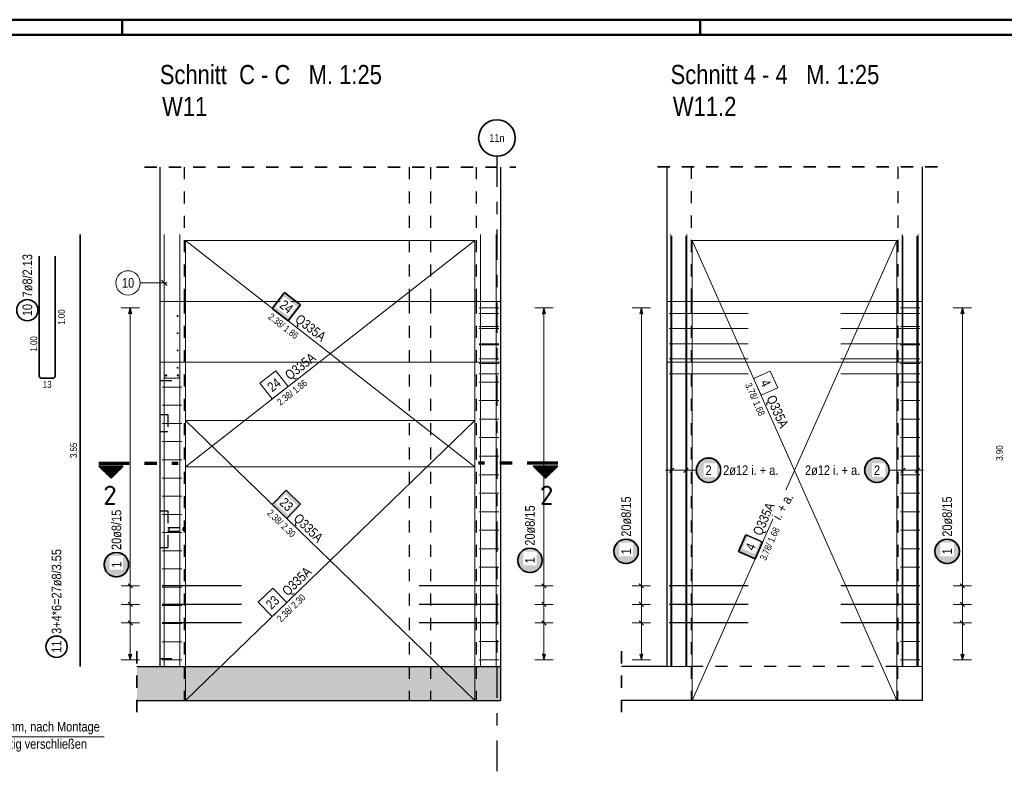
# Model space of a CAD drawing. Header units: millimetres. Extents: x -12.7 to 49.1, y -8.7 to 26.3.
# Tile 28 of 35: x 28.7 to 36.7, y 14.9 to 21. Entities that reach past the tile are written whole.
import ezdxf
from ezdxf.enums import TextEntityAlignment as Align

# ---------------------------------------------------------------- set-up
doc = ezdxf.new("R2010")
doc.units = ezdxf.units.MM
doc.linetypes.add('DASHDOTX2', pattern=[2, 1, -0.5, 0, -0.5])
doc.linetypes.add('HIDDEN', pattern=[0.375, 0.25, -0.125])
doc.layers.add('nplo Bewehrung', color=7, linetype='Continuous', lineweight=20)
doc.styles.add('Arial Narrow', font='ARIALN.TTF')
doc.styles.add('isocp', font='isocp', dxfattribs={"width": 1.1})
doc.linetypes.add('STRAKON_Linetype_13', pattern='A,15,[130,ltypeshp.shx,S=1.875,R=-30,X=0,Y=0],-1.875,[130,ltypeshp.shx,S=1.875,R=-30,X=0,Y=0]', length=16.875)
pattern_1 = [(270, (0, 0), (0.01, -2e-18), [])]

msp = doc.modelspace()

# ---------------------------------------------------------------- hatches: boundary and pattern name
at = {"lineweight": 35, "true_color": 0xffffff}
msp.add_hatch(color=7, dxfattribs=at).paths.add_polyline_path([(30.9652, 18.6815), (30.8352, 18.7831), (30.7336, 18.6531), (30.8636, 18.5515)])
at = {"lineweight": 25, "true_color": 0xffffff}
for points in [[(34.4289, 17.3241), (34.4288, 17.3279), (34.4286, 17.3317), (34.4282, 17.3356), (34.4278, 17.3394), (34.4272, 17.3432), (34.4264, 17.3469), (34.4256, 17.3507), (34.4246, 17.3544), (34.4235, 17.3581), (34.4222, 17.3617), (34.4208, 17.3653), (34.4193, 17.3688), (34.4177, 17.3723), (34.416, 17.3757), (34.4141, 17.3791), (34.4121, 17.3824), (34.41, 17.3856), (34.4078, 17.3887), (34.4055, 17.3918), (34.4031, 17.3948), (34.4006, 17.3977), (34.398, 17.4005), (34.3953, 17.4032), (34.3925, 17.4058), (34.3896, 17.4083), (34.3866, 17.4107), (34.3835, 17.4131), (34.3804, 17.4153), (34.3771, 17.4174), (34.3739, 17.4193), (34.3705, 17.4212), (34.3671, 17.4229), (34.3636, 17.4246), (34.3601, 17.4261), (34.3565, 17.4274), (34.3528, 17.4287), (34.3492, 17.4298), (34.3455, 17.4308), (34.3417, 17.4317), (34.338, 17.4324), (34.3342, 17.433), (34.3303, 17.4335), (34.3265, 17.4338), (34.3227, 17.434), (34.3189, 17.4341), (34.315, 17.434), (34.3112, 17.4338), (34.3074, 17.4335), (34.3035, 17.433), (34.2997, 17.4324), (34.296, 17.4317), (34.2922, 17.4308), (34.2885, 17.4298), (34.2849, 17.4287), (34.2812, 17.4274), (34.2776, 17.4261), (34.2741, 17.4246), (34.2706, 17.4229), (34.2672, 17.4212), (34.2639, 17.4193), (34.2606, 17.4174), (34.2573, 17.4153), (34.2542, 17.4131), (34.2511, 17.4107), (34.2481, 17.4083), (34.2452, 17.4058), (34.2424, 17.4032), (34.2397, 17.4005), (34.2371, 17.3977), (34.2346, 17.3948), (34.2322, 17.3918), (34.2299, 17.3887), (34.2277, 17.3856), (34.2256, 17.3824), (34.2236, 17.3791), (34.2217, 17.3757), (34.22, 17.3723), (34.2184, 17.3688), (34.2169, 17.3653), (34.2155, 17.3617), (34.2142, 17.3581), (34.2131, 17.3544), (34.2121, 17.3507), (34.2113, 17.3469), (34.2105, 17.3432), (34.2099, 17.3394), (34.2095, 17.3356), (34.2091, 17.3317), (34.2089, 17.3279), (34.2089, 17.3241), (34.2089, 17.3202), (34.2091, 17.3164), (34.2095, 17.3126), (34.2099, 17.3088), (34.2105, 17.305), (34.2113, 17.3012), (34.2121, 17.2975), (34.2131, 17.2937), (34.2142, 17.2901), (34.2155, 17.2864), (34.2169, 17.2829), (34.2184, 17.2793), (34.22, 17.2758), (34.2217, 17.2724), (34.2236, 17.2691), (34.2256, 17.2658), (34.2277, 17.2626), (34.2299, 17.2594), (34.2322, 17.2563), (34.2346, 17.2534), (34.2371, 17.2505), (34.2397, 17.2477), (34.2424, 17.2449), (34.2452, 17.2423), (34.2481, 17.2398), (34.2511, 17.2374), (34.2542, 17.2351), (34.2573, 17.2329), (34.2606, 17.2308), (34.2639, 17.2288), (34.2672, 17.2269), (34.2706, 17.2252), (34.2741, 17.2236), (34.2776, 17.2221), (34.2812, 17.2207), (34.2849, 17.2195), (34.2885, 17.2183), (34.2922, 17.2173), (34.296, 17.2165), (34.2997, 17.2157), (34.3035, 17.2151), (34.3074, 17.2147), (34.3112, 17.2143), (34.315, 17.2141), (34.3189, 17.2141), (34.3227, 17.2141), (34.3265, 17.2143), (34.3303, 17.2147), (34.3342, 17.2151), (34.338, 17.2157), (34.3417, 17.2165), (34.3455, 17.2173), (34.3492, 17.2183), (34.3528, 17.2195), (34.3565, 17.2207), (34.3601, 17.2221), (34.3636, 17.2236), (34.3671, 17.2252), (34.3705, 17.2269), (34.3739, 17.2288), (34.3771, 17.2308), (34.3804, 17.2329), (34.3835, 17.2351), (34.3866, 17.2374), (34.3896, 17.2398), (34.3925, 17.2423), (34.3953, 17.2449), (34.398, 17.2477), (34.4006, 17.2505), (34.4031, 17.2534), (34.4055, 17.2563), (34.4078, 17.2594), (34.41, 17.2626), (34.4121, 17.2658), (34.4141, 17.2691), (34.416, 17.2724), (34.4177, 17.2758), (34.4193, 17.2793), (34.4208, 17.2829), (34.4222, 17.2864), (34.4235, 17.2901), (34.4246, 17.2937), (34.4256, 17.2975), (34.4264, 17.3012), (34.4272, 17.305), (34.4278, 17.3088), (34.4282, 17.3126), (34.4286, 17.3164)], [(35.8122, 17.3241), (35.8121, 17.3279), (35.8119, 17.3317), (35.8116, 17.3356), (35.8111, 17.3394), (35.8105, 17.3432), (35.8098, 17.3469), (35.8089, 17.3507), (35.8079, 17.3544), (35.8068, 17.3581), (35.8056, 17.3617), (35.8042, 17.3653), (35.8027, 17.3688), (35.8011, 17.3723), (35.7993, 17.3757), (35.7975, 17.3791), (35.7955, 17.3824), (35.7934, 17.3856), (35.7912, 17.3887), (35.7889, 17.3918), (35.7865, 17.3948), (35.7839, 17.3977), (35.7813, 17.4005), (35.7786, 17.4032), (35.7758, 17.4058), (35.7729, 17.4083), (35.7699, 17.4107), (35.7669, 17.4131), (35.7637, 17.4153), (35.7605, 17.4174), (35.7572, 17.4193), (35.7538, 17.4212), (35.7504, 17.4229), (35.7469, 17.4246), (35.7434, 17.4261), (35.7398, 17.4274), (35.7362, 17.4287), (35.7325, 17.4298), (35.7288, 17.4308), (35.7251, 17.4317), (35.7213, 17.4324), (35.7175, 17.433), (35.7137, 17.4335), (35.7099, 17.4338), (35.706, 17.434), (35.7022, 17.4341), (35.6984, 17.434), (35.6945, 17.4338), (35.6907, 17.4335), (35.6869, 17.433), (35.6831, 17.4324), (35.6793, 17.4317), (35.6756, 17.4308), (35.6719, 17.4298), (35.6682, 17.4287), (35.6646, 17.4274), (35.661, 17.4261), (35.6575, 17.4246), (35.654, 17.4229), (35.6506, 17.4212), (35.6472, 17.4193), (35.6439, 17.4174), (35.6407, 17.4153), (35.6375, 17.4131), (35.6345, 17.4107), (35.6315, 17.4083), (35.6286, 17.4058), (35.6258, 17.4032), (35.6231, 17.4005), (35.6205, 17.3977), (35.6179, 17.3948), (35.6155, 17.3918), (35.6132, 17.3887), (35.611, 17.3856), (35.6089, 17.3824), (35.6069, 17.3791), (35.6051, 17.3757), (35.6033, 17.3723), (35.6017, 17.3688), (35.6002, 17.3653), (35.5988, 17.3617), (35.5976, 17.3581), (35.5965, 17.3544), (35.5955, 17.3507), (35.5946, 17.3469), (35.5939, 17.3432), (35.5933, 17.3394), (35.5928, 17.3356), (35.5925, 17.3317), (35.5923, 17.3279), (35.5922, 17.3241), (35.5923, 17.3202), (35.5925, 17.3164), (35.5928, 17.3126), (35.5933, 17.3088), (35.5939, 17.305), (35.5946, 17.3012), (35.5955, 17.2975), (35.5965, 17.2937), (35.5976, 17.2901), (35.5988, 17.2864), (35.6002, 17.2829), (35.6017, 17.2793), (35.6033, 17.2758), (35.6051, 17.2724), (35.6069, 17.2691), (35.6089, 17.2658), (35.611, 17.2626), (35.6132, 17.2594), (35.6155, 17.2563), (35.6179, 17.2534), (35.6205, 17.2505), (35.6231, 17.2477), (35.6258, 17.2449), (35.6286, 17.2423), (35.6315, 17.2398), (35.6345, 17.2374), (35.6375, 17.2351), (35.6407, 17.2329), (35.6439, 17.2308), (35.6472, 17.2288), (35.6506, 17.2269), (35.654, 17.2252), (35.6575, 17.2236), (35.661, 17.2221), (35.6646, 17.2207), (35.6682, 17.2195), (35.6719, 17.2183), (35.6756, 17.2173), (35.6793, 17.2165), (35.6831, 17.2157), (35.6869, 17.2151), (35.6907, 17.2147), (35.6945, 17.2143), (35.6984, 17.2141), (35.7022, 17.2141), (35.706, 17.2141), (35.7099, 17.2143), (35.7137, 17.2147), (35.7175, 17.2151), (35.7213, 17.2157), (35.7251, 17.2165), (35.7288, 17.2173), (35.7325, 17.2183), (35.7362, 17.2195), (35.7398, 17.2207), (35.7434, 17.2221), (35.7469, 17.2236), (35.7504, 17.2252), (35.7538, 17.2269), (35.7572, 17.2288), (35.7605, 17.2308), (35.7637, 17.2329), (35.7669, 17.2351), (35.7699, 17.2374), (35.7729, 17.2398), (35.7758, 17.2423), (35.7786, 17.2449), (35.7813, 17.2477), (35.7839, 17.2505), (35.7865, 17.2534), (35.7889, 17.2563), (35.7912, 17.2594), (35.7934, 17.2626), (35.7955, 17.2658), (35.7975, 17.2691), (35.7993, 17.2724), (35.8011, 17.2758), (35.8027, 17.2793), (35.8042, 17.2829), (35.8056, 17.2864), (35.8068, 17.2901), (35.8079, 17.2937), (35.8089, 17.2975), (35.8098, 17.3012), (35.8105, 17.305), (35.8111, 17.3088), (35.8116, 17.3126), (35.8119, 17.3164)], [(33.7515, 16.6575), (33.7514, 16.6613), (33.7512, 16.6652), (33.7509, 16.669), (33.7504, 16.6728), (33.7498, 16.6766), (33.7491, 16.6803), (33.7482, 16.6841), (33.7472, 16.6878), (33.7461, 16.6915), (33.7448, 16.6951), (33.7434, 16.6987), (33.7419, 16.7022), (33.7403, 16.7057), (33.7386, 16.7091), (33.7367, 16.7125), (33.7347, 16.7158), (33.7327, 16.719), (33.7304, 16.7221), (33.7281, 16.7252), (33.7257, 16.7282), (33.7232, 16.7311), (33.7206, 16.7339), (33.7179, 16.7366), (33.7151, 16.7392), (33.7122, 16.7417), (33.7092, 16.7442), (33.7061, 16.7465), (33.703, 16.7487), (33.6997, 16.7508), (33.6965, 16.7527), (33.6931, 16.7546), (33.6897, 16.7563), (33.6862, 16.758), (33.6827, 16.7595), (33.6791, 16.7608), (33.6754, 16.7621), (33.6718, 16.7632), (33.6681, 16.7642), (33.6643, 16.7651), (33.6606, 16.7658), (33.6568, 16.7664), (33.653, 16.7669), (33.6491, 16.7672), (33.6453, 16.7674), (33.6415, 16.7675), (33.6376, 16.7674), (33.6338, 16.7672), (33.63, 16.7669), (33.6261, 16.7664), (33.6224, 16.7658), (33.6186, 16.7651), (33.6148, 16.7642), (33.6111, 16.7632), (33.6075, 16.7621), (33.6038, 16.7608), (33.6002, 16.7595), (33.5967, 16.758), (33.5932, 16.7563), (33.5898, 16.7546), (33.5865, 16.7527), (33.5832, 16.7508), (33.5799, 16.7487), (33.5768, 16.7465), (33.5737, 16.7442), (33.5707, 16.7417), (33.5679, 16.7392), (33.565, 16.7366), (33.5623, 16.7339), (33.5597, 16.7311), (33.5572, 16.7282), (33.5548, 16.7252), (33.5525, 16.7221), (33.5503, 16.719), (33.5482, 16.7158), (33.5462, 16.7125), (33.5443, 16.7091), (33.5426, 16.7057), (33.541, 16.7022), (33.5395, 16.6987), (33.5381, 16.6951), (33.5368, 16.6915), (33.5357, 16.6878), (33.5347, 16.6841), (33.5339, 16.6803), (33.5331, 16.6766), (33.5325, 16.6728), (33.5321, 16.669), (33.5317, 16.6652), (33.5315, 16.6613), (33.5315, 16.6575), (33.5315, 16.6536), (33.5317, 16.6498), (33.5321, 16.646), (33.5325, 16.6422), (33.5331, 16.6384), (33.5339, 16.6346), (33.5347, 16.6309), (33.5357, 16.6272), (33.5368, 16.6235), (33.5381, 16.6199), (33.5395, 16.6163), (33.541, 16.6127), (33.5426, 16.6093), (33.5443, 16.6058), (33.5462, 16.6025), (33.5482, 16.5992), (33.5503, 16.596), (33.5525, 16.5928), (33.5548, 16.5898), (33.5572, 16.5868), (33.5597, 16.5839), (33.5623, 16.5811), (33.565, 16.5784), (33.5679, 16.5757), (33.5707, 16.5732), (33.5737, 16.5708), (33.5768, 16.5685), (33.5799, 16.5663), (33.5832, 16.5642), (33.5865, 16.5622), (33.5898, 16.5604), (33.5932, 16.5586), (33.5967, 16.557), (33.6002, 16.5555), (33.6038, 16.5541), (33.6075, 16.5529), (33.6111, 16.5517), (33.6148, 16.5507), (33.6186, 16.5499), (33.6224, 16.5491), (33.6261, 16.5485), (33.63, 16.5481), (33.6338, 16.5477), (33.6376, 16.5475), (33.6415, 16.5475), (33.6453, 16.5475), (33.6491, 16.5477), (33.653, 16.5481), (33.6568, 16.5485), (33.6606, 16.5491), (33.6643, 16.5499), (33.6681, 16.5507), (33.6718, 16.5517), (33.6754, 16.5529), (33.6791, 16.5541), (33.6827, 16.5555), (33.6862, 16.557), (33.6897, 16.5586), (33.6931, 16.5604), (33.6965, 16.5622), (33.6997, 16.5642), (33.703, 16.5663), (33.7061, 16.5685), (33.7092, 16.5708), (33.7122, 16.5732), (33.7151, 16.5757), (33.7179, 16.5784), (33.7206, 16.5811), (33.7232, 16.5839), (33.7257, 16.5868), (33.7281, 16.5898), (33.7304, 16.5928), (33.7327, 16.596), (33.7347, 16.5992), (33.7367, 16.6025), (33.7386, 16.6058), (33.7403, 16.6093), (33.7419, 16.6127), (33.7434, 16.6163), (33.7448, 16.6199), (33.7461, 16.6235), (33.7472, 16.6272), (33.7482, 16.6309), (33.7491, 16.6346), (33.7498, 16.6384), (33.7504, 16.6422), (33.7509, 16.646), (33.7512, 16.6498)], [(36.3896, 16.6575), (36.3895, 16.6613), (36.3893, 16.6652), (36.389, 16.669), (36.3885, 16.6728), (36.3879, 16.6766), (36.3872, 16.6803), (36.3863, 16.6841), (36.3853, 16.6878), (36.3842, 16.6915), (36.383, 16.6951), (36.3816, 16.6987), (36.3801, 16.7022), (36.3785, 16.7057), (36.3767, 16.7091), (36.3749, 16.7125), (36.3729, 16.7158), (36.3708, 16.719), (36.3686, 16.7221), (36.3663, 16.7252), (36.3639, 16.7282), (36.3613, 16.7311), (36.3587, 16.7339), (36.356, 16.7366), (36.3532, 16.7392), (36.3503, 16.7417), (36.3473, 16.7442), (36.3443, 16.7465), (36.3411, 16.7487), (36.3379, 16.7508), (36.3346, 16.7527), (36.3312, 16.7546), (36.3278, 16.7563), (36.3243, 16.758), (36.3208, 16.7595), (36.3172, 16.7608), (36.3136, 16.7621), (36.3099, 16.7632), (36.3062, 16.7642), (36.3025, 16.7651), (36.2987, 16.7658), (36.2949, 16.7664), (36.2911, 16.7669), (36.2873, 16.7672), (36.2834, 16.7674), (36.2796, 16.7675), (36.2758, 16.7674), (36.2719, 16.7672), (36.2681, 16.7669), (36.2643, 16.7664), (36.2605, 16.7658), (36.2567, 16.7651), (36.253, 16.7642), (36.2493, 16.7632), (36.2456, 16.7621), (36.242, 16.7608), (36.2384, 16.7595), (36.2349, 16.758), (36.2314, 16.7563), (36.228, 16.7546), (36.2246, 16.7527), (36.2213, 16.7508), (36.2181, 16.7487), (36.2149, 16.7465), (36.2119, 16.7442), (36.2089, 16.7417), (36.206, 16.7392), (36.2032, 16.7366), (36.2005, 16.7339), (36.1979, 16.7311), (36.1953, 16.7282), (36.1929, 16.7252), (36.1906, 16.7221), (36.1884, 16.719), (36.1863, 16.7158), (36.1843, 16.7125), (36.1825, 16.7091), (36.1807, 16.7057), (36.1791, 16.7022), (36.1776, 16.6987), (36.1762, 16.6951), (36.175, 16.6915), (36.1739, 16.6878), (36.1729, 16.6841), (36.172, 16.6803), (36.1713, 16.6766), (36.1707, 16.6728), (36.1702, 16.669), (36.1699, 16.6652), (36.1697, 16.6613), (36.1696, 16.6575), (36.1697, 16.6536), (36.1699, 16.6498), (36.1702, 16.646), (36.1707, 16.6422), (36.1713, 16.6384), (36.172, 16.6346), (36.1729, 16.6309), (36.1739, 16.6272), (36.175, 16.6235), (36.1762, 16.6199), (36.1776, 16.6163), (36.1791, 16.6127), (36.1807, 16.6093), (36.1825, 16.6058), (36.1843, 16.6025), (36.1863, 16.5992), (36.1884, 16.596), (36.1906, 16.5928), (36.1929, 16.5898), (36.1953, 16.5868), (36.1979, 16.5839), (36.2005, 16.5811), (36.2032, 16.5784), (36.206, 16.5757), (36.2089, 16.5732), (36.2119, 16.5708), (36.2149, 16.5685), (36.2181, 16.5663), (36.2213, 16.5642), (36.2246, 16.5622), (36.228, 16.5604), (36.2314, 16.5586), (36.2349, 16.557), (36.2384, 16.5555), (36.242, 16.5541), (36.2456, 16.5529), (36.2493, 16.5517), (36.253, 16.5507), (36.2567, 16.5499), (36.2605, 16.5491), (36.2643, 16.5485), (36.2681, 16.5481), (36.2719, 16.5477), (36.2758, 16.5475), (36.2796, 16.5475), (36.2834, 16.5475), (36.2873, 16.5477), (36.2911, 16.5481), (36.2949, 16.5485), (36.2987, 16.5491), (36.3025, 16.5499), (36.3062, 16.5507), (36.3099, 16.5517), (36.3136, 16.5529), (36.3172, 16.5541), (36.3208, 16.5555), (36.3243, 16.557), (36.3278, 16.5586), (36.3312, 16.5604), (36.3346, 16.5622), (36.3379, 16.5642), (36.3411, 16.5663), (36.3443, 16.5685), (36.3473, 16.5708), (36.3503, 16.5732), (36.3532, 16.5757), (36.356, 16.5784), (36.3587, 16.5811), (36.3613, 16.5839), (36.3639, 16.5868), (36.3663, 16.5898), (36.3686, 16.5928), (36.3708, 16.596), (36.3729, 16.5992), (36.3749, 16.6025), (36.3767, 16.6058), (36.3785, 16.6093), (36.3801, 16.6127), (36.3816, 16.6163), (36.383, 16.6199), (36.3842, 16.6235), (36.3853, 16.6272), (36.3863, 16.6309), (36.3872, 16.6346), (36.3879, 16.6384), (36.3885, 16.6422), (36.389, 16.646), (36.3893, 16.6498)], [(32.9613, 16.5839), (32.9612, 16.5878), (32.961, 16.5916), (32.9607, 16.5954), (32.9602, 16.5993), (32.9596, 16.603), (32.9589, 16.6068), (32.958, 16.6106), (32.957, 16.6143), (32.9559, 16.6179), (32.9547, 16.6216), (32.9533, 16.6252), (32.9518, 16.6287), (32.9502, 16.6322), (32.9484, 16.6356), (32.9466, 16.6389), (32.9446, 16.6422), (32.9425, 16.6455), (32.9403, 16.6486), (32.938, 16.6517), (32.9356, 16.6547), (32.933, 16.6576), (32.9304, 16.6604), (32.9277, 16.6631), (32.9249, 16.6657), (32.922, 16.6682), (32.919, 16.6706), (32.9159, 16.6729), (32.9128, 16.6751), (32.9096, 16.6772), (32.9063, 16.6792), (32.9029, 16.6811), (32.8995, 16.6828), (32.896, 16.6844), (32.8925, 16.6859), (32.8889, 16.6873), (32.8853, 16.6886), (32.8816, 16.6897), (32.8779, 16.6907), (32.8742, 16.6915), (32.8704, 16.6923), (32.8666, 16.6929), (32.8628, 16.6933), (32.859, 16.6937), (32.8551, 16.6939), (32.8513, 16.6939), (32.8475, 16.6939), (32.8436, 16.6937), (32.8398, 16.6933), (32.836, 16.6929), (32.8322, 16.6923), (32.8284, 16.6915), (32.8247, 16.6907), (32.821, 16.6897), (32.8173, 16.6886), (32.8137, 16.6873), (32.8101, 16.6859), (32.8065, 16.6844), (32.8031, 16.6828), (32.7996, 16.6811), (32.7963, 16.6792), (32.793, 16.6772), (32.7898, 16.6751), (32.7866, 16.6729), (32.7836, 16.6706), (32.7806, 16.6682), (32.7777, 16.6657), (32.7749, 16.6631), (32.7722, 16.6604), (32.7695, 16.6576), (32.767, 16.6547), (32.7646, 16.6517), (32.7623, 16.6486), (32.7601, 16.6455), (32.758, 16.6422), (32.756, 16.6389), (32.7542, 16.6356), (32.7524, 16.6322), (32.7508, 16.6287), (32.7493, 16.6252), (32.7479, 16.6216), (32.7467, 16.6179), (32.7456, 16.6143), (32.7446, 16.6106), (32.7437, 16.6068), (32.743, 16.603), (32.7424, 16.5993), (32.7419, 16.5954), (32.7416, 16.5916), (32.7414, 16.5878), (32.7413, 16.5839), (32.7414, 16.5801), (32.7416, 16.5763), (32.7419, 16.5724), (32.7424, 16.5686), (32.743, 16.5648), (32.7437, 16.5611), (32.7446, 16.5573), (32.7456, 16.5536), (32.7467, 16.55), (32.7479, 16.5463), (32.7493, 16.5427), (32.7508, 16.5392), (32.7524, 16.5357), (32.7542, 16.5323), (32.756, 16.5289), (32.758, 16.5257), (32.7601, 16.5224), (32.7623, 16.5193), (32.7646, 16.5162), (32.767, 16.5132), (32.7695, 16.5103), (32.7722, 16.5075), (32.7749, 16.5048), (32.7777, 16.5022), (32.7806, 16.4997), (32.7836, 16.4973), (32.7866, 16.495), (32.7898, 16.4928), (32.793, 16.4907), (32.7963, 16.4887), (32.7996, 16.4868), (32.8031, 16.4851), (32.8065, 16.4835), (32.8101, 16.482), (32.8137, 16.4806), (32.8173, 16.4793), (32.821, 16.4782), (32.8247, 16.4772), (32.8284, 16.4764), (32.8322, 16.4756), (32.836, 16.475), (32.8398, 16.4745), (32.8436, 16.4742), (32.8475, 16.474), (32.8513, 16.4739), (32.8551, 16.474), (32.859, 16.4742), (32.8628, 16.4745), (32.8666, 16.475), (32.8704, 16.4756), (32.8742, 16.4764), (32.8779, 16.4772), (32.8816, 16.4782), (32.8853, 16.4793), (32.8889, 16.4806), (32.8925, 16.482), (32.896, 16.4835), (32.8995, 16.4851), (32.9029, 16.4868), (32.9063, 16.4887), (32.9096, 16.4907), (32.9128, 16.4928), (32.9159, 16.495), (32.919, 16.4973), (32.922, 16.4997), (32.9249, 16.5022), (32.9277, 16.5048), (32.9304, 16.5075), (32.933, 16.5103), (32.9356, 16.5132), (32.938, 16.5162), (32.9403, 16.5193), (32.9425, 16.5224), (32.9446, 16.5257), (32.9466, 16.5289), (32.9484, 16.5323), (32.9502, 16.5357), (32.9518, 16.5392), (32.9533, 16.5427), (32.9547, 16.5463), (32.9559, 16.55), (32.957, 16.5536), (32.958, 16.5573), (32.9589, 16.5611), (32.9596, 16.5648), (32.9602, 16.5686), (32.9607, 16.5724), (32.961, 16.5763)], [(29.5631, 16.5485), (29.563, 16.5523), (29.5628, 16.5562), (29.5625, 16.56), (29.562, 16.5638), (29.5614, 16.5676), (29.5607, 16.5714), (29.5598, 16.5751), (29.5589, 16.5788), (29.5577, 16.5825), (29.5565, 16.5861), (29.5551, 16.5897), (29.5536, 16.5932), (29.552, 16.5967), (29.5502, 16.6001), (29.5484, 16.6035), (29.5464, 16.6068), (29.5443, 16.61), (29.5421, 16.6131), (29.5398, 16.6162), (29.5374, 16.6192), (29.5349, 16.6221), (29.5322, 16.6249), (29.5295, 16.6276), (29.5267, 16.6302), (29.5238, 16.6328), (29.5208, 16.6352), (29.5178, 16.6375), (29.5146, 16.6397), (29.5114, 16.6418), (29.5081, 16.6438), (29.5048, 16.6456), (29.5013, 16.6474), (29.4979, 16.649), (29.4943, 16.6505), (29.4907, 16.6519), (29.4871, 16.6531), (29.4834, 16.6542), (29.4797, 16.6552), (29.476, 16.6561), (29.4722, 16.6568), (29.4684, 16.6574), (29.4646, 16.6579), (29.4608, 16.6582), (29.457, 16.6584), (29.4531, 16.6585), (29.4493, 16.6584), (29.4454, 16.6582), (29.4416, 16.6579), (29.4378, 16.6574), (29.434, 16.6568), (29.4302, 16.6561), (29.4265, 16.6552), (29.4228, 16.6542), (29.4191, 16.6531), (29.4155, 16.6519), (29.4119, 16.6505), (29.4084, 16.649), (29.4049, 16.6474), (29.4015, 16.6456), (29.3981, 16.6438), (29.3948, 16.6418), (29.3916, 16.6397), (29.3885, 16.6375), (29.3854, 16.6352), (29.3824, 16.6328), (29.3795, 16.6302), (29.3767, 16.6276), (29.374, 16.6249), (29.3714, 16.6221), (29.3688, 16.6192), (29.3664, 16.6162), (29.3641, 16.6131), (29.3619, 16.61), (29.3598, 16.6068), (29.3579, 16.6035), (29.356, 16.6001), (29.3542, 16.5967), (29.3526, 16.5932), (29.3511, 16.5897), (29.3497, 16.5861), (29.3485, 16.5825), (29.3474, 16.5788), (29.3464, 16.5751), (29.3455, 16.5714), (29.3448, 16.5676), (29.3442, 16.5638), (29.3437, 16.56), (29.3434, 16.5562), (29.3432, 16.5523), (29.3431, 16.5485), (29.3432, 16.5446), (29.3434, 16.5408), (29.3437, 16.537), (29.3442, 16.5332), (29.3448, 16.5294), (29.3455, 16.5256), (29.3464, 16.5219), (29.3474, 16.5182), (29.3485, 16.5145), (29.3497, 16.5109), (29.3511, 16.5073), (29.3526, 16.5037), (29.3542, 16.5003), (29.356, 16.4968), (29.3579, 16.4935), (29.3598, 16.4902), (29.3619, 16.487), (29.3641, 16.4838), (29.3664, 16.4808), (29.3688, 16.4778), (29.3714, 16.4749), (29.374, 16.4721), (29.3767, 16.4694), (29.3795, 16.4667), (29.3824, 16.4642), (29.3854, 16.4618), (29.3885, 16.4595), (29.3916, 16.4573), (29.3948, 16.4552), (29.3981, 16.4532), (29.4015, 16.4514), (29.4049, 16.4496), (29.4084, 16.448), (29.4119, 16.4465), (29.4155, 16.4451), (29.4191, 16.4439), (29.4228, 16.4427), (29.4265, 16.4418), (29.4302, 16.4409), (29.434, 16.4402), (29.4378, 16.4396), (29.4416, 16.4391), (29.4454, 16.4388), (29.4493, 16.4386), (29.4531, 16.4385), (29.457, 16.4386), (29.4608, 16.4388), (29.4646, 16.4391), (29.4684, 16.4396), (29.4722, 16.4402), (29.476, 16.4409), (29.4797, 16.4418), (29.4834, 16.4427), (29.4871, 16.4439), (29.4907, 16.4451), (29.4943, 16.4465), (29.4979, 16.448), (29.5013, 16.4496), (29.5048, 16.4514), (29.5081, 16.4532), (29.5114, 16.4552), (29.5146, 16.4573), (29.5178, 16.4595), (29.5208, 16.4618), (29.5238, 16.4642), (29.5267, 16.4667), (29.5295, 16.4694), (29.5322, 16.4721), (29.5349, 16.4749), (29.5374, 16.4778), (29.5398, 16.4808), (29.5421, 16.4838), (29.5443, 16.487), (29.5464, 16.4902), (29.5484, 16.4935), (29.5502, 16.4968), (29.552, 16.5003), (29.5536, 16.5037), (29.5551, 16.5073), (29.5565, 16.5109), (29.5577, 16.5145), (29.5589, 16.5182), (29.5598, 16.5219), (29.5607, 16.5256), (29.5614, 16.5294), (29.562, 16.5332), (29.5625, 16.537), (29.5628, 16.5408)]]:
    msp.add_hatch(color=7, dxfattribs=at).paths.add_polyline_path(points)
at = {"lineweight": 50}
h = msp.add_hatch(dxfattribs=at)
h.set_pattern_fill('Mau', color=4, scale=0.01, angle=270, style=0, pattern_type=2)
h.set_pattern_definition(pattern_1)
h.paths.add_polyline_path([(29.5092, 17.3573), (29.3092, 17.3573), (29.4092, 17.2573)])
h = msp.add_hatch(dxfattribs=at)
h.set_pattern_fill('Mau', color=4, scale=0.01, angle=270, style=0, pattern_type=2)
h.set_pattern_definition(pattern_1)
h.paths.add_polyline_path([(32.879, 17.3573), (32.979, 17.2573), (33.079, 17.3573)])
at = {"lineweight": 18, "true_color": 0xffffff}
for points in [[(30.9669, 17.0451), (30.8483, 17.1597), (30.7336, 17.0411), (30.8523, 16.9264)], [(34.6264, 16.7936), (34.5655, 16.6565), (34.7025, 16.5956), (34.7635, 16.7326)]]:
    msp.add_hatch(color=7, dxfattribs=at).paths.add_polyline_path(points)
at = {"lineweight": 13, "true_color": 0xd7ffd7}
msp.add_hatch(color=254, dxfattribs=at).paths.add_polyline_path([(29.6215, 15.4311), (32.6096, 15.4311), (32.6096, 15.7111), (29.6215, 15.7111)])

# ---------------------------------------------------------------- linework, layer by layer
at = {"color": 4, "linetype": 'Continuous', "lineweight": 50}
for p, q in [((43.75, 21.025), (0, 21.025)), ((29.5, 21.025), (29.5, 20.9)), ((34.25, 21.025), (34.25, 20.9)), ((43.625, 20.9), (0.5, 20.9))]:
    msp.add_line(p, q, dxfattribs=at)
at = {"color": 3, "linetype": 'DASHDOTX2', "lineweight": 25, "ltscale": 0.25}
msp.add_line((32.5796, 19.9026), (32.5796, 12.6798), dxfattribs=at)
at = {"color": 2, "linetype": 'HIDDEN', "lineweight": 35, "ltscale": 0.25}
for p, q in [((29.6846, 19.8147), (32.7346, 19.8147)), ((36.2, 19.8164), (33.85, 19.8164)), ((29.6215, 15.8361), (29.6215, 15.3061)), ((33.6037, 15.8361), (33.6037, 15.3061))]:
    msp.add_line(p, q, dxfattribs=at)
at = {"color": 3, "linetype": 'Continuous', "lineweight": 25}
for p, q in [((29.8096, 19.8147), (29.8096, 18.7111)), ((32.6096, 19.8147), (32.6096, 18.7111)), ((33.975, 19.8164), (33.975, 18.7111)), ((36.075, 19.8164), (36.075, 18.7111)), ((34.016, 15.7111), (34.016, 19.2456)), ((34.134, 15.7111), (34.134, 19.2456)), ((35.916, 15.7111), (35.916, 19.2456)), ((36.034, 15.7111), (36.034, 19.2456)), ((29.8096, 18.7111), (29.8096, 15.7111)), ((32.6096, 18.7111), (32.6096, 15.7111)), ((33.975, 18.7111), (33.975, 15.7111)), ((36.075, 18.7111), (36.075, 15.7111)), ((29.5665, 18.6571), (29.5531, 18.6071)), ((29.5799, 18.6071), (29.5665, 18.6571)), ((32.9664, 18.6571), (32.953, 18.6071)), ((32.9798, 18.6071), (32.9664, 18.6571)), ((33.7665, 18.6571), (33.7531, 18.6071)), ((33.7799, 18.6071), (33.7665, 18.6571)), ((36.4046, 18.6571), (36.3912, 18.6071)), ((36.418, 18.6071), (36.4046, 18.6571)), ((34.0337, 17.3417), (33.9983, 17.3064)), ((34.1517, 17.3417), (34.1163, 17.3064)), ((35.9337, 17.3417), (35.8983, 17.3064)), ((36.0517, 17.3417), (36.0163, 17.3064)), ((29.5488, 16.3916), (29.5841, 16.3562)), ((30.4796, 16.3739), (29.8296, 16.3739)), ((32.5896, 16.3739), (31.9396, 16.3739)), ((32.9487, 16.3916), (32.9841, 16.3562)), ((33.7488, 16.3916), (33.7841, 16.3562)), ((34.645, 16.3739), (33.995, 16.3739)), ((36.055, 16.3739), (35.405, 16.3739)), ((36.3869, 16.3916), (36.4223, 16.3562)), ((29.5488, 16.2394), (29.5841, 16.204)), ((30.4796, 16.2217), (29.8296, 16.2217)), ((32.5896, 16.2217), (31.9396, 16.2217)), ((32.9488, 16.2394), (32.9841, 16.204)), ((33.7488, 16.2394), (33.7841, 16.204)), ((34.645, 16.2217), (33.995, 16.2217)), ((36.055, 16.2217), (35.405, 16.2217)), ((36.3869, 16.2394), (36.4223, 16.204)), ((29.5488, 16.0872), (29.5841, 16.0518)), ((30.4796, 16.0695), (29.8296, 16.0695)), ((32.5896, 16.0695), (31.9396, 16.0695)), ((32.9488, 16.0872), (32.9841, 16.0518)), ((33.7488, 16.0872), (33.7841, 16.0518)), ((34.645, 16.0695), (33.995, 16.0695)), ((36.055, 16.0695), (35.405, 16.0695)), ((36.3869, 16.0872), (36.4223, 16.0518)), ((29.5531, 15.8151), (29.5665, 15.7651)), ((29.5665, 15.7651), (29.5799, 15.8151)), ((32.953, 15.8151), (32.9664, 15.7651)), ((32.9664, 15.7651), (32.9798, 15.8151)), ((33.7531, 15.8151), (33.7665, 15.7651)), ((33.7665, 15.7651), (33.7799, 15.8151)), ((36.3912, 15.8151), (36.4046, 15.7651)), ((36.4046, 15.7651), (36.418, 15.8151)), ((29.6215, 15.7111), (32.6096, 15.7111)), ((32.6096, 15.7111), (32.6096, 15.4311)), ((33.975, 15.7111), (33.6037, 15.7111)), ((36.075, 15.7111), (36.075, 15.4311)), ((29.6215, 15.4311), (32.6096, 15.4311)), ((34.475, 15.4311), (33.6037, 15.4311)), ((36.075, 15.4311), (34.475, 15.4311))]:
    msp.add_line(p, q, dxfattribs=at)
at = {"color": 3, "linetype": 'HIDDEN', "lineweight": 25, "ltscale": 0.25}
for p, q in [((30.0096, 19.8147), (30.0096, 18.7111)), ((31.8595, 19.8147), (31.8595, 18.7111)), ((32.0345, 19.8147), (32.0345, 18.7111)), ((32.4096, 19.8147), (32.4096, 18.7111)), ((34.175, 19.8164), (34.175, 18.7111)), ((35.875, 19.8164), (35.875, 18.7111)), ((30.0096, 18.7111), (30.0096, 15.7111)), ((31.8595, 18.7111), (31.8595, 15.7111)), ((32.0345, 18.7111), (32.0345, 15.7111)), ((32.4096, 18.7111), (32.4096, 15.7111)), ((33.975, 18.7111), (33.975, 18.7111)), ((34.175, 18.7111), (34.175, 15.7111)), ((35.875, 18.7111), (35.875, 15.7111)), ((29.8096, 18.0611), (30.0096, 18.0611)), ((29.8096, 17.7811), (29.8746, 17.7811)), ((29.8746, 17.7811), (29.8746, 17.6411)), ((29.8096, 17.6411), (29.8746, 17.6411)), ((29.8096, 16.9891), (29.8746, 16.9891)), ((29.8746, 16.9891), (29.8746, 16.6891)), ((29.8746, 16.8541), (30.0096, 16.8541)), ((29.8746, 16.8541), (29.8786, 16.853)), ((29.882, 16.8498), (29.8786, 16.853)), ((29.882, 16.8498), (29.8843, 16.8449)), ((29.8844, 16.8335), (29.8821, 16.8286)), ((29.8843, 16.8449), (29.8852, 16.8392)), ((29.8852, 16.8392), (29.8844, 16.8335)), ((29.9999, 16.8447), (29.9991, 16.8389)), ((29.9991, 16.8389), (30, 16.8332)), ((30.0021, 16.8496), (29.9999, 16.8447)), ((30, 16.8332), (30.0023, 16.8284)), ((30.0055, 16.8529), (30.0021, 16.8496)), ((30.0096, 16.8541), (30.0055, 16.8529)), ((30.0136, 16.853), (30.0096, 16.8541)), ((30.017, 16.8498), (30.0136, 16.853)), ((30.017, 16.8498), (30.0193, 16.8449)), ((30.0194, 16.8335), (30.0171, 16.8286)), ((30.0193, 16.8449), (30.0202, 16.8392)), ((30.0202, 16.8392), (30.0194, 16.8335)), ((29.8747, 16.8241), (29.8746, 16.8241)), ((29.8788, 16.8253), (29.8747, 16.8241)), ((29.8747, 16.8241), (30.0097, 16.8241)), ((29.8821, 16.8286), (29.8788, 16.8253)), ((30.0057, 16.8252), (30.0023, 16.8284)), ((30.0097, 16.8241), (30.0057, 16.8252)), ((30.0138, 16.8253), (30.0097, 16.8241)), ((30.0171, 16.8286), (30.0138, 16.8253)), ((29.8096, 16.6891), (29.8746, 16.6891)), ((29.8096, 15.7761), (30.0096, 15.7761)), ((30.0095, 15.7111), (30.0095, 15.4311)), ((31.8595, 15.7111), (31.8595, 15.4311)), ((32.0345, 15.7111), (32.0345, 15.4311)), ((32.4095, 15.7111), (32.4095, 15.4311)), ((35.875, 15.7111), (34.175, 15.7111)), ((34.175, 15.7111), (34.175, 15.4311)), ((35.8726, 15.7111), (35.8726, 15.4311))]:
    msp.add_line(p, q, dxfattribs=at)
at = {"color": 2, "linetype": 'Continuous', "lineweight": 35}
for p, q in [((29.1547, 19.2611), (29.1547, 15.7111)), ((28.8189, 18.0971), (28.8189, 19.0811)), ((28.9489, 19.0811), (28.9489, 18.0971)), ((30.8352, 18.7831), (30.7336, 18.6531)), ((30.9652, 18.6815), (30.8352, 18.7831)), ((30.7336, 18.6531), (30.8636, 18.5515)), ((30.8636, 18.5515), (30.9652, 18.6815)), ((28.9329, 18.0811), (28.8349, 18.0811)), ((29.3092, 17.3573), (29.5092, 17.3573)), ((29.3092, 17.3573), (29.4092, 17.2573)), ((29.4092, 17.2573), (29.5092, 17.3573)), ((33.079, 17.3573), (32.879, 17.3573)), ((32.979, 17.2573), (32.879, 17.3573)), ((33.079, 17.3573), (32.979, 17.2573)), ((30.8483, 17.1597), (30.7336, 17.0411)), ((30.9669, 17.0451), (30.8483, 17.1597)), ((30.7336, 17.0411), (30.8523, 16.9264)), ((30.8523, 16.9264), (30.9669, 17.0451)), ((34.6264, 16.7936), (34.5655, 16.6565)), ((34.7635, 16.7326), (34.6264, 16.7936)), ((34.7025, 16.5956), (34.7635, 16.7326)), ((34.5655, 16.6565), (34.7025, 16.5956))]:
    msp.add_line(p, q, dxfattribs=at)
at = {"color": 7, "linetype": 'Continuous', "lineweight": 18}
for p, q in [((32.3995, 19.2111), (30.0196, 19.2111)), ((30.0196, 19.2111), (30.0196, 17.3511)), ((30.0196, 19.2111), (32.3995, 17.3511)), ((32.3995, 17.3511), (32.3995, 19.2111)), ((32.3995, 19.2111), (32.3995, 19.2111)), ((35.865, 19.2111), (34.185, 19.2111)), ((34.185, 19.2111), (34.185, 15.4311)), ((35.865, 19.2111), (34.185, 15.4311)), ((35.865, 15.4311), (35.865, 19.2111)), ((32.3995, 17.7311), (30.0196, 17.7311)), ((30.0196, 17.7311), (30.0196, 15.4311)), ((32.3995, 15.4311), (30.0196, 17.7311)), ((32.3995, 15.4311), (32.3995, 17.7311)), ((30.0196, 17.3511), (32.3995, 17.3511)), ((30.0196, 15.4311), (32.3995, 15.4311)), ((30.0196, 15.4311), (30.0196, 15.4311)), ((34.185, 15.4311), (35.865, 15.4311)), ((35.865, 15.4311), (35.865, 15.4311))]:
    msp.add_line(p, q, dxfattribs=at)
at = {"color": 9, "linetype": 'Continuous', "lineweight": 0}
for p, q in [((32.3995, 19.2111), (30.0196, 19.2111)), ((30.0196, 19.2111), (30.0196, 17.3511)), ((32.3995, 17.3511), (32.3995, 19.2111)), ((32.3995, 19.2111), (32.3995, 19.2111)), ((35.865, 19.2111), (34.185, 19.2111)), ((34.185, 19.2111), (34.185, 15.4311)), ((35.865, 15.4311), (35.865, 19.2111)), ((29.6485, 18.8628), (29.8696, 18.8628)), ((29.8667, 18.8407), (29.8226, 18.8849)), ((29.8096, 18.2111), (32.6096, 18.2111)), ((33.975, 18.2111), (36.075, 18.2111)), ((30.762, 18.1407), (30.632, 18.0391)), ((30.8636, 18.0107), (30.762, 18.1407)), ((34.8261, 18.138), (34.689, 18.0771)), ((34.887, 18.0009), (34.8261, 18.138)), ((34.689, 18.0771), (34.7499, 17.94)), ((30.632, 18.0391), (30.7336, 17.9091)), ((30.7336, 17.9091), (30.8636, 18.0107)), ((34.7499, 17.94), (34.887, 18.0009)), ((32.3995, 17.7311), (30.0196, 17.7311)), ((30.0196, 17.7311), (30.0196, 15.4311)), ((32.3995, 15.4311), (32.3995, 17.7311)), ((30.0196, 17.3511), (32.3995, 17.3511)), ((30.7376, 16.3544), (30.6189, 16.2397)), ((30.8523, 16.2357), (30.7376, 16.3544)), ((30.6189, 16.2397), (30.7336, 16.1211)), ((30.7336, 16.1211), (30.8523, 16.2357)), ((33.975, 15.7111), (34.175, 15.7111)), ((35.8726, 15.7111), (36.075, 15.7111)), ((30.0196, 15.4311), (32.3995, 15.4311)), ((30.0196, 15.4311), (30.0196, 15.4311)), ((34.185, 15.4311), (35.865, 15.4311)), ((34.185, 15.4311), (34.185, 15.4311))]:
    msp.add_line(p, q, dxfattribs=at)
at = {"color": 9, "linetype": 'HIDDEN', "lineweight": 0}
for p, q in [((29.8446, 18.0971), (29.8446, 19.0811)), ((29.9746, 19.0811), (29.9746, 18.0971)), ((29.9586, 18.0811), (29.8606, 18.0811))]:
    msp.add_line(p, q, dxfattribs=at)
at = {"color": 6, "linetype": 'STRAKON_Linetype_13', "lineweight": 13, "ltscale": 0.01}
for p, q in [((29.8096, 18.7111), (32.6096, 18.7111)), ((33.975, 18.7111), (36.075, 18.7111))]:
    msp.add_line(p, q, dxfattribs=at)
at = {"color": 5, "linetype": 'Continuous', "lineweight": 18}
for p, q in [((29.6415, 18.6571), (29.4915, 18.6571)), ((29.5665, 15.7651), (29.5665, 18.6571)), ((33.0414, 18.6571), (32.8914, 18.6571)), ((32.9664, 15.7651), (32.9664, 18.6571)), ((33.8415, 18.6571), (33.6915, 18.6571)), ((33.7665, 15.7651), (33.7665, 18.6571)), ((36.4796, 18.6571), (36.3296, 18.6571)), ((36.4046, 15.7651), (36.4046, 18.6571)), ((34.016, 17.3991), (34.016, 17.2491)), ((34.134, 17.3991), (34.134, 17.2491)), ((35.916, 17.3991), (35.916, 17.2491)), ((36.034, 17.3991), (36.034, 17.2491)), ((33.966, 17.3241), (34.184, 17.3241)), ((34.2189, 17.3241), (34.184, 17.3241)), ((35.8022, 17.3241), (35.866, 17.3241)), ((35.866, 17.3241), (36.084, 17.3241)), ((29.4915, 16.3739), (29.6415, 16.3739)), ((32.8914, 16.3739), (33.0414, 16.3739)), ((33.6915, 16.3739), (33.8415, 16.3739)), ((36.3296, 16.3739), (36.4796, 16.3739)), ((29.4915, 16.2217), (29.6415, 16.2217)), ((32.8914, 16.2217), (33.0414, 16.2217)), ((33.6915, 16.2217), (33.8415, 16.2217)), ((36.3296, 16.2217), (36.4796, 16.2217)), ((29.4915, 16.0695), (29.6415, 16.0695)), ((32.8914, 16.0695), (33.0414, 16.0695)), ((33.6915, 16.0695), (33.8415, 16.0695)), ((36.3296, 16.0695), (36.4796, 16.0695)), ((29.4915, 15.7651), (29.6415, 15.7651)), ((32.8914, 15.7651), (33.0414, 15.7651)), ((33.6915, 15.7651), (33.8415, 15.7651)), ((36.3296, 15.7651), (36.4796, 15.7651)), ((29.3529, 15.1326), (28.0375, 15.1326))]:
    msp.add_line(p, q, dxfattribs=at)
at = {"color": 1, "linetype": 'DASHDOTX2', "lineweight": 70, "ltscale": 0.25}
for p, q in [((29.3092, 17.3823), (29.9592, 17.3823)), ((33.079, 17.3823), (32.429, 17.3823))]:
    msp.add_line(p, q, dxfattribs=at)
at = {"color": 2, "linetype": 'Continuous', "lineweight": 35}
for centre, radius in [((32.5796, 20.0526), 0.15), ((28.7212, 18.6386), 0.0875), ((34.3189, 17.3241), 0.1), ((35.7022, 17.3241), 0.1), ((33.6415, 16.6575), 0.1), ((36.2796, 16.6575), 0.1), ((32.8513, 16.5839), 0.1), ((29.4531, 16.5485), 0.1), ((28.961, 15.874), 0.0875)]:
    msp.add_circle(centre, radius, dxfattribs=at)
at = {"color": 9, "linetype": 'Continuous', "lineweight": 0}
for centre, radius in [((29.5485, 18.8628), 0.1), ((36.075, 18.7111), 0.00111), ((31.8595, 15.7111), 0.00111), ((36.075, 15.7111), 0.00111)]:
    msp.add_circle(centre, radius, dxfattribs=at)
at = {"color": 2, "linetype": 'Continuous', "lineweight": 35}
for centre, start, end in [((28.8349, 18.0971), 180, 270), ((28.9329, 18.0971), 270, 0)]:
    msp.add_arc(centre, 0.016, start, end, dxfattribs=at)
at = {"color": 9, "linetype": 'HIDDEN', "lineweight": 0}
for centre, start, end in [((29.8606, 18.0971), 180, 270), ((29.9586, 18.0971), 270, 0)]:
    msp.add_arc(centre, 0.016, start, end, dxfattribs=at)
at = {"layer": 'nplo Bewehrung', "color": 9, "linetype": 'Continuous', "lineweight": 0}
for p, q in [((29.8446, 15.7111), (29.8446, 19.2611)), ((29.8446, 15.7111), (29.8446, 19.2611)), ((29.8446, 15.7111), (29.8446, 19.2611)), ((29.9746, 15.7111), (29.9746, 19.2611)), ((29.9746, 15.7111), (29.9746, 19.2611)), ((29.9746, 15.7111), (29.9746, 19.2611)), ((32.4446, 15.7111), (32.4446, 19.2611)), ((32.4446, 15.7111), (32.4446, 19.2611)), ((32.5746, 15.7111), (32.5746, 19.2611)), ((32.5746, 15.7111), (32.5746, 19.2611)), ((34.01, 15.7111), (34.01, 19.2611)), ((34.01, 15.7111), (34.01, 19.2611)), ((34.14, 15.7111), (34.14, 19.2611)), ((34.14, 15.7111), (34.14, 19.2611)), ((35.91, 15.7111), (35.91, 19.2611)), ((35.91, 15.7111), (35.91, 19.2611)), ((36.04, 15.7111), (36.04, 19.2611)), ((36.04, 15.7111), (36.04, 19.2611)), ((32.4346, 18.6571), (32.5946, 18.6571)), ((32.4346, 18.6116), (32.5946, 18.6116)), ((33.995, 18.6116), (34.645, 18.6116)), ((35.405, 18.6116), (36.055, 18.6116)), ((35.895, 18.6571), (36.055, 18.6571)), ((35.899, 18.6571), (36.051, 18.6571)), ((32.4346, 18.5049), (32.5946, 18.5049)), ((32.4346, 18.4875), (32.5946, 18.4875)), ((33.995, 18.4875), (34.645, 18.4875)), ((35.405, 18.4875), (36.055, 18.4875)), ((35.895, 18.5049), (36.055, 18.5049)), ((35.899, 18.5049), (36.051, 18.5049)), ((32.4346, 18.3634), (32.5946, 18.3634)), ((32.4346, 18.3526), (32.5946, 18.3526)), ((33.995, 18.3634), (34.645, 18.3634)), ((35.405, 18.3634), (36.055, 18.3634)), ((35.895, 18.3526), (36.055, 18.3526)), ((35.899, 18.3526), (36.051, 18.3526)), ((32.4346, 18.2392), (32.5946, 18.2392)), ((33.995, 18.2392), (34.645, 18.2392)), ((35.405, 18.2392), (36.055, 18.2392)), ((32.4346, 18.2004), (32.5946, 18.2004)), ((35.895, 18.2004), (36.055, 18.2004)), ((35.899, 18.2004), (36.051, 18.2004)), ((32.4346, 18.1151), (32.5946, 18.1151)), ((32.4346, 18.0482), (32.5946, 18.0482)), ((33.995, 18.1151), (34.645, 18.1151)), ((35.405, 18.1151), (36.055, 18.1151)), ((35.895, 18.0482), (36.055, 18.0482)), ((35.899, 18.0482), (36.051, 18.0482)), ((29.8296, 18.0071), (29.9896, 18.0071)), ((32.4346, 17.896), (32.5946, 17.896)), ((35.895, 17.896), (36.055, 17.896)), ((35.899, 17.896), (36.051, 17.896)), ((29.8296, 17.8576), (29.9896, 17.8576)), ((32.4346, 17.7438), (32.5946, 17.7438)), ((35.895, 17.7438), (36.055, 17.7438)), ((35.899, 17.7438), (36.051, 17.7438)), ((29.8296, 17.7081), (29.9896, 17.7081)), ((29.8296, 17.5587), (29.9896, 17.5587)), ((32.4346, 17.5916), (32.5946, 17.5916)), ((35.895, 17.5916), (36.055, 17.5916)), ((35.899, 17.5916), (36.051, 17.5916)), ((29.8296, 17.4092), (29.9896, 17.4092)), ((32.4346, 17.4394), (32.5946, 17.4394)), ((35.895, 17.4394), (36.055, 17.4394)), ((35.899, 17.4394), (36.051, 17.4394)), ((29.8296, 17.2597), (29.9896, 17.2597)), ((32.4346, 17.2872), (32.5946, 17.2872)), ((35.895, 17.2872), (36.055, 17.2872)), ((35.899, 17.2872), (36.051, 17.2872)), ((29.8296, 17.1103), (29.9896, 17.1103)), ((32.4346, 17.135), (32.5946, 17.135)), ((35.895, 17.135), (36.055, 17.135)), ((35.899, 17.135), (36.051, 17.135)), ((29.8296, 16.9608), (29.9896, 16.9608)), ((32.4346, 16.9828), (32.5946, 16.9828)), ((35.895, 16.9828), (36.055, 16.9828)), ((35.899, 16.9828), (36.051, 16.9828)), ((32.4346, 16.8305), (32.5946, 16.8305)), ((35.895, 16.8305), (36.055, 16.8305)), ((35.899, 16.8305), (36.051, 16.8305)), ((29.8296, 16.8113), (29.9896, 16.8113)), ((32.4346, 16.6783), (32.5946, 16.6783)), ((35.895, 16.6783), (36.055, 16.6783)), ((35.899, 16.6783), (36.051, 16.6783)), ((29.8296, 16.6619), (29.9896, 16.6619)), ((29.8296, 16.5124), (29.9896, 16.5124)), ((32.4346, 16.5261), (32.5946, 16.5261)), ((35.895, 16.5261), (36.055, 16.5261)), ((35.899, 16.5261), (36.051, 16.5261)), ((29.8296, 16.3629), (29.9896, 16.3629)), ((32.4346, 16.3739), (32.5946, 16.3739)), ((35.895, 16.3739), (36.055, 16.3739)), ((35.899, 16.3739), (36.051, 16.3739)), ((29.8296, 16.2135), (29.9896, 16.2135)), ((32.4346, 16.2217), (32.5946, 16.2217)), ((35.895, 16.2217), (36.055, 16.2217)), ((35.899, 16.2217), (36.051, 16.2217)), ((29.8296, 16.064), (29.9896, 16.064)), ((32.4346, 16.0695), (32.5946, 16.0695)), ((35.895, 16.0695), (36.055, 16.0695)), ((35.899, 16.0695), (36.051, 16.0695)), ((29.8296, 15.9145), (29.9896, 15.9145)), ((32.4346, 15.9173), (32.5946, 15.9173)), ((35.895, 15.9173), (36.055, 15.9173)), ((35.899, 15.9173), (36.051, 15.9173)), ((29.8296, 15.7651), (29.9896, 15.7651)), ((32.4346, 15.7651), (32.5946, 15.7651)), ((35.895, 15.7651), (36.055, 15.7651)), ((35.899, 15.7651), (36.051, 15.7651))]:
    msp.add_line(p, q, dxfattribs=at)
for centre, radius in [((29.9556, 18.5916), 0.004), ((29.9556, 18.5916), 0.004), ((29.9556, 18.4494), 0.004), ((29.9556, 18.4494), 0.004), ((29.9556, 18.3073), 0.004), ((29.9556, 18.3073), 0.004), ((29.9556, 18.1651), 0.004), ((29.9556, 18.1651), 0.004), ((29.8606, 18.1021), 0.006), ((29.8606, 18.1021), 0.006), ((29.9586, 18.1021), 0.006), ((29.9586, 18.1021), 0.006)]:
    msp.add_circle(centre, radius, dxfattribs=at)

# ---------------------------------------------------------------- texts
at = {"color": 1, "lineweight": 70, "style": 'Arial Narrow'}
for s, p in [('Schnitt  C - C   M. 1:25', (29.8096, 20.4954)), ('Schnitt 4 - 4   M. 1:25', (34.0069, 20.4961)), ('W11', (29.8285, 20.2335)), ('W11.2', (34.0258, 20.2341))]:
    msp.add_text(s, height=0.1575, dxfattribs=at).set_placement(p)
at = {"color": 3, "lineweight": 25, "style": 'Arial Narrow'}
msp.add_text('11n', height=0.065, dxfattribs=at).set_placement((32.5796, 20.0526), align=Align.MIDDLE_CENTER)
at = {"color": 2, "lineweight": 35, "style": 'isocp', "width": 1.15}
for p in [(29.4001, 17.0391), (32.9881, 17.0391)]:
    msp.add_text('2', height=0.1575, dxfattribs=at).set_placement(p, align=Align.CENTER)
at = {"color": 2, "lineweight": 35, "style": 'Arial Narrow'}
for s, p in [('ø150 mm, nach Montage', (28.3134, 15.1775)), ('bauseitig verschließen', (28.3134, 15.0357))]:
    msp.add_text(s, height=0.07875, dxfattribs=at).set_placement(p)
at = {"color": 2, "lineweight": 35, "char_height": 0.07875, "attachment_point": 1, "rotation": 90, "line_spacing_factor": 0.9, "style": 'Arial Narrow'}
for s, insert in [('7ø8/2.13', (28.6819, 18.7436)), ('10', (28.6819, 18.589)), ('3+4*6=27ø8/3.55', (28.9216, 15.979)), ('11', (28.9216, 15.8244))]:
    msp.add_mtext(s, dxfattribs=dict(at, insert=insert))
at = {"color": 9, "lineweight": 0, "insert": (29.4989, 18.9021), "char_height": 0.07875, "attachment_point": 1, "line_spacing_factor": 0.9, "style": 'Arial Narrow'}
msp.add_mtext('10', dxfattribs=at)
at = {"color": 3, "lineweight": 25, "char_height": 0.05625, "attachment_point": 1, "line_spacing_factor": 0.9, "style": 'Arial Narrow'}
for s, insert, rotation in [('1.00', (28.9739, 18.5192), 90), ('1.00', (28.7456, 18.2991), 90), ('3.55', (29.0735, 17.4242), 89.99994), ('3.90', (36.6813, 17.4023), 90)]:
    msp.add_mtext(s, dxfattribs=dict(at, insert=insert, rotation=rotation))
at = {"color": 9, "lineweight": 0, "attachment_point": 1, "line_spacing_factor": 0.9, "style": 'Arial Narrow'}
for s, insert, char_height, rotation in [('Q335A', (30.8291, 18.1218), 0.07875, 38.00968), ('24', (30.6845, 18.0254), 0.07875, 38.00968), (' 2.38/ 1.86', (30.7521, 17.8854), 0.05625, 38.00968), (' 3.78/ 1.68', (34.6616, 18.0649), 0.05625, 293.96245), ('4', (34.8139, 18.0777), 0.0788, 293.96245), ('Q335A', (34.8645, 17.9499), 0.07875, 293.96245), ('Q335A', (30.8063, 16.3426), 0.07875, 44.02231), (' 2.38/ 2.30', (30.7545, 16.0995), 0.05625, 44.02231), ('23', (30.6726, 16.2316), 0.07875, 44.02231)]:
    msp.add_mtext(s, dxfattribs=dict(at, insert=insert, char_height=char_height, rotation=rotation))
at = {"color": 3, "lineweight": 25, "insert": (28.8484, 18.0561), "char_height": 0.05625, "attachment_point": 1, "line_spacing_factor": 0.9, "style": 'Arial Narrow'}
msp.add_mtext('13', dxfattribs=at)

# ---------------------------------------------------------------- next in the draw order: texts
at = {"color": 2, "lineweight": 35, "attachment_point": 1, "line_spacing_factor": 0.9, "style": 'Arial Narrow', "bg_fill": 3, "box_fill_scale": 1.2, "bg_fill_color": 256, "bg_fill_true_color": 13158600, "bg_fill_transparency": 0}
for s, insert, char_height, rotation in [('24', (30.8346, 18.7288), 0.07875, 321.99032), ('20ø8/15', (33.6021, 16.7775), 0.07875, 90), ('20ø8/15', (36.2402, 16.7775), 0.07875, 90), ('23', (30.842, 17.1059), 0.07875, 315.97769), ('20ø8/15', (32.8119, 16.7039), 0.07875, 90.00055), ('Q335A', (34.6793, 16.8111), 0.07875, 66.03757), ('20ø8/15', (29.4137, 16.6685), 0.07875, 90), ('1', (33.6021, 16.6327), 0.0788, 90), ('4', (34.6184, 16.6879), 0.0788, 66.03757), ('1', (36.2402, 16.6327), 0.0788, 90), ('1', (32.8119, 16.5591), 0.0788, 90.00055), ('1', (29.4137, 16.5237), 0.0788, 90)]:
    msp.add_mtext(s, dxfattribs=dict(at, insert=insert, char_height=char_height, rotation=rotation))

# ---------------------------------------------------------------- next in the draw order: texts
for s, insert, char_height, rotation in [('Q335A', (30.9631, 18.6117), 0.07875, 321.99032), ('Q335A', (30.9575, 16.9759), 0.07875, 315.97769), (' 3.78/ 1.68', (34.7299, 16.5834), 0.05625, 66.03757)]:
    msp.add_mtext(s, dxfattribs=dict(at, insert=insert, char_height=char_height, rotation=rotation))

# ---------------------------------------------------------------- next in the draw order: texts
for s, insert, char_height, rotation in [(' 2.38/ 1.86', (30.7151, 18.6294), 0.05625, 321.99032), ('i. + a.', (34.8384, 16.9468), 0.08, 60.66958), (' 2.38/ 2.30', (30.7128, 17.0195), 0.05625, 315.97769)]:
    msp.add_mtext(s, dxfattribs=dict(at, insert=insert, char_height=char_height, rotation=rotation))

# ---------------------------------------------------------------- next in the draw order: linework, layer by layer
at = {"color": 9, "linetype": 'Continuous', "lineweight": 0}
for p, q in [((30.0196, 17.3511), (32.3995, 19.2111)), ((34.185, 19.2111), (35.865, 15.4311)), ((32.3995, 17.7311), (30.0196, 15.4311))]:
    msp.add_line(p, q, dxfattribs=at)

# ---------------------------------------------------------------- next in the draw order: texts
at = {"color": 2, "lineweight": 35, "attachment_point": 1, "line_spacing_factor": 0.9, "style": 'Arial Narrow', "bg_fill": 3, "box_fill_scale": 1.2, "bg_fill_color": 256, "bg_fill_true_color": 13158600, "bg_fill_transparency": 0}
for s, insert, char_height in [('2', (34.294, 17.3634), 0.0788), ('2ø12 i. + a.', (34.4389, 17.3634), 0.07875), ('2ø12 i. + a.', (35.1113, 17.3634), 0.07875), ('2', (35.6774, 17.3634), 0.0788)]:
    msp.add_mtext(s, dxfattribs=dict(at, insert=insert, char_height=char_height))

doc.saveas('drawing.dxf')
